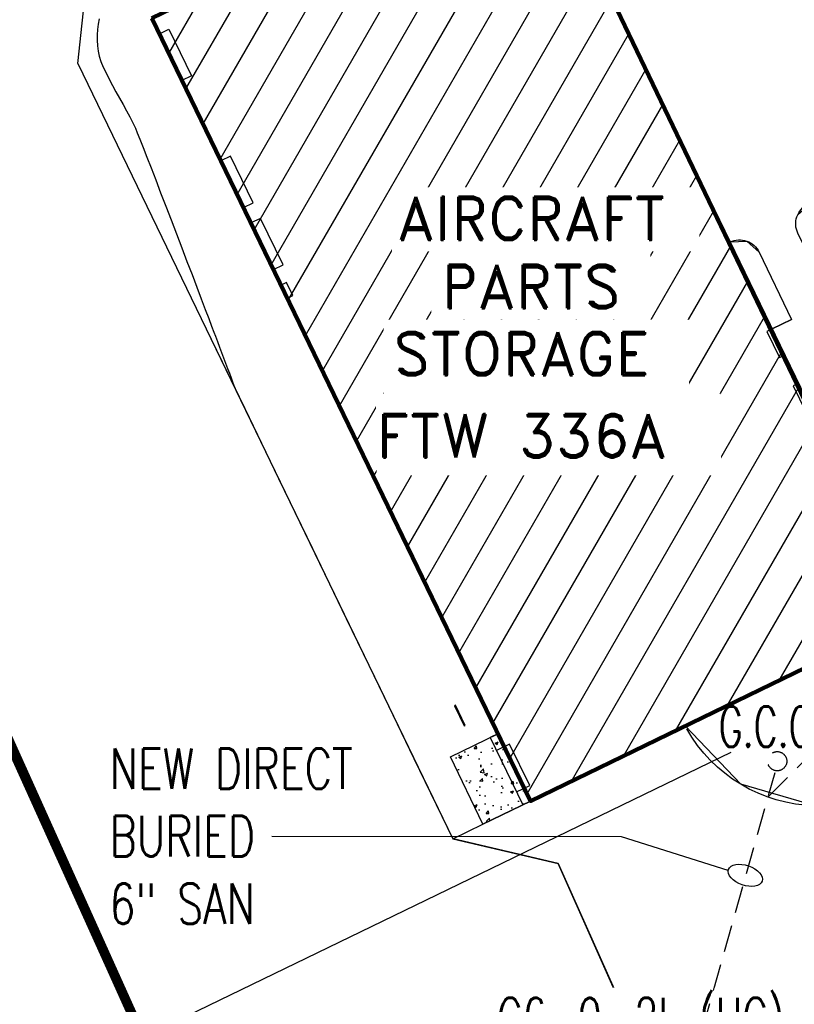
# Model space of a CAD drawing. Header units: inches. Extents: x 27388 to 48883, y 5676 to 18157.
# Tile 7 of 12: x 35314 to 37467, y 11543 to 14278. Entities that reach past the tile are written whole.
import ezdxf

# ---------------------------------------------------------------- set-up
doc = ezdxf.new("R2010")
doc.units = ezdxf.units.IN
doc.header["$LTSCALE"] = 1200
doc.header["$MEASUREMENT"] = 0
for name, pattern in [('DASHED4', [0.1875, 0.125, -0.0625]), ('DASHED8', [0.09375, 0.0625, -0.03125]), ('HIDDEN', [0.375, 0.25, -0.125])]:
    doc.linetypes.add(name, pattern=pattern)
for name, color, linetype in [('C-3D POLYLINE', 251, 'Continuous'), ('C-CONCRETE', 251, 'Continuous'), ('C-FORCE PROTECTION', 251, 'Continuous'), ('C-MISC SITE', 251, 'Continuous'), ('C-NEW PVMT', 251, 'Continuous'), ('C-PROJECT LIMITS', 52, 'DASHED4'), ('C-ROAD-LINE-EXTN', 251, 'HIDDEN'), ('C-TOPO-MINR-N', 251, 'Continuous'), ('MU-DIR-BURD', 160, 'DASHED8'), ('MU-EXST-SITE-NOTE', 251, 'Continuous'), ('MU-SHAD', 251, 'Continuous'), ('MU-SITE-NOTES', 11, 'Continuous'), ('Utilidor-Below-E', 51, 'DASHED8')]:
    doc.layers.add(name, color=color, linetype=linetype)
doc.layers.add('V-APRN-OTLN', color=251, linetype='Continuous', lineweight=50)
doc.layers.add('V-BLDG-OTLN', color=31, linetype='Continuous', lineweight=90)
doc.styles.add('ROMAND', font='romand.shx')
doc.styles.add('RomanS', font='romans.shx', dxfattribs={"width": 0.85})
doc.dimstyles.new('X Site Notes', dxfattribs={"dimtxt": 0.09375, "dimasz": 0.09375, "dimexe": 0.0625, "dimexo": 0.0625, "dimgap": 0.03125, "dimtad": 1, "dimdec": 8, "dimzin": 0, "dimdsep": 46, "dimlunit": 4, "dimtxsty": 'RomanS', "dimcen": 0.09, "dimclrd": 253, "dimclre": 253, "dimclrt": 256, "dimadec": 0, "dimazin": 0, "dimtfac": 1, "dimtdec": 8, "dimtofl": 0, "dimtmove": 0, "dimatfit": 3, "dimldrblk": 'DOT', "dimfxl": 1, "dimtolj": 1, "dimtzin": 0, "dimlwd": -1, "dimlwe": -1, "dimarcsym": 0})

# ---------------------------------------------------------------- blocks, each defined once
blk = doc.blocks.new('A$C459D505B')
for points in [[(1011, 1015.6), (1011, -160.4), (3219, -160.4), (3219, -184.4), (3427, -184.4), (3427, 1015.6), (1011, 1015.6)], [(1059, 1015.6), (1059, 999), (1203, 999), (1203, 1015.6)], [(2539, 1015.6), (2539, 999), (2619, 999), (2619, 1015.6), (2539, 1015.6)]]:
    blk.add_lwpolyline(points)
for points in [[(1363, 1015.6), (1363, 999), (1443, 999), (1443, 1015.6)], [(2707, 1015.6), (2707, 999), (2787, 999), (2787, 1015.6)], [(3059, 999), (3099, 999), (3099, 1015.6), (3059, 1015.6)], [(3219, 1015.6), (3219, 999), (3259, 999), (3259, 1015.6)], [(1059, -160.4), (1059, -130.7), (1203, -130.7), (1203, -160.4)], [(1451, -130.7), (1451, -160.4), (1595, -160.4), (1595, -130.7)], [(1643, -130.7), (1643, -160.4), (1787, -160.4), (1787, -130.7)], [(1835, -143.7), (1835, -160.4), (1875, -160.4), (1875, -143.7)], [(3259, -143.7), (3259, -184.4), (3387, -184.4), (3387, -143.7)]]:
    blk.add_lwpolyline(points, close=True)
blk = doc.blocks.new('_Dot')
at = {"color": 0, "linetype": 'ByBlock', "lineweight": -2}
blk.add_line((-0.5, 0), (-1, 0), dxfattribs=at)
at = {"color": 0, "linetype": 'ByBlock', "const_width": 0.5}
blk.add_lwpolyline([(-0.25, 0, 1), (0.25, 0, 1)], format="xyb", close=True, dxfattribs=at)

msp = doc.modelspace()

# ---------------------------------------------------------------- hatches: boundary and pattern name
at = {"layer": 'C-CONCRETE'}
h = msp.add_hatch(dxfattribs=at)
h.set_pattern_fill('AR-CONC', color=256, scale=12, style=0)
h.set_pattern_definition([(50, (36594.02, 12163.046), (86.07, -7.53), [9, -99]), (355, (36594.02, 12163.05), (-16.65, 90.263), [7.2, -79.2]), (100.45, (36601.19, 12162.42), (69.42, 82.733), [7.65, -84.137]), (46.184, (36594.02, 12187.05), (128.07, -19.86), [13.5, -148.5]), (96.636, (36604.69, 12185.39), (112.16, 116.894), [11.473, -126.206]), (351.184, (36594.02, 12187.05), (112.16, 116.89), [10.8, -118.8]), (21, (36606.02, 12181.046), (71.63, -48.314), [9, -99]), (326, (36606.02, 12181.05), (29.198, 87.02), [7.2, -79.2]), (71.45, (36611.986, 12177.02), (100.827, 38.704), [7.65, -84.137]), (37.5, (36594.017, 12163.046), (1.459, 39.9473), [0, -78.24, 0, -80.4, 0, -79.5]), (7.5, (36594.017, 12163.046), (31.568, 47.329), [0, -45.84, 0, -76.44, 0, -30.3]), (327.5, (36567.257, 12163.046), (64.0587, -2.7066), [0, -30, 0, -93.6, 0, -124.2]), (317.5, (36555.257, 12163.046), (69.982, 12.013), [0, -39, 0, -62.16, 0, -88.2])])
h.paths.add_polyline_path([(36733.9, 12107.2), (36601.6, 12043.1), (36511, 12230.3), (36643.3, 12294.4)])
at = {"layer": 'MU-SHAD'}
h = msp.add_hatch(dxfattribs=at)
h.set_pattern_fill('ANSI31', color=8, scale=720, angle=15, style=0)
h.paths.add_polyline_path([(35681.2, 14281.8), (36733.9, 12107.2), (37785.7, 12616.7), (36739.7, 14794.2)])

# ---------------------------------------------------------------- linework, layer by layer
at = {"layer": 'C-3D POLYLINE'}
for points in [[(37164.3, 12315.5, 5449.8), (37792.4, 12619.6, 5451.6), (37721, 12767.2, 5451.6), (37764.2, 12788.1, 5451), (37743.2, 12831.3, 5451), (37700, 12810.4, 5451.6), (37651.2, 12911.2, 5451.6), (37694.4, 12932.1, 5451), (37673.5, 12975.3, 5451), (37630.3, 12954.4, 5451.6), (37513.5, 13195.6, 5451.6), (37405.5, 13418.9, 5451.6), (37288.7, 13660.1, 5451.6), (37068.4, 14115.2, 5451.6), (36739.7, 14794.2, 5451.6), (36108.1, 14488.5, 5451.6)], [(35475.6, 14155.6, 5438.4), (35499.6, 14380.5, 5438.4), (35523.5, 14605.4, 5438.4)], [(37476.9, 13736.8, 5450.3), (37516.1, 13770.2, 5451), (37646.9, 13800.2, 5448), (37745.4, 13783.5, 5446), (37916.9, 13630.9, 5445), (37976.9, 13506.8, 5445.4), (38033.1, 13360.8, 5445.8), (38064.2, 13207.4, 5446.3), (38074.2, 13001.9, 5446.9), (38053.6, 12821.9, 5447.3), (38003.6, 12641.9, 5447.9), (37920, 12461.9, 5448.6), (37793.3, 12281.9, 5448), (37642.8, 12134.7, 5448.4), (37525.2, 12094.2, 5448.6), (37318.1, 12153.8, 5449), (37164.3, 12315.5, 5449.8)], [(37288.7, 13660.1, 5451.6), (37334.6, 13662.8, 5451.2), (37368.9, 13632.2, 5450.8), (37459.5, 13445, 5450.8), (37405.5, 13418.9, 5451.6)], [(36519, 12002.4, 5448), (36811, 11933.9, 5450.3), (36966.1, 11585.3, 5452.1), (37121.2, 11236.7, 5453.2)], [(37121.2, 11236.7, 5453.2), (36966.1, 11585.3, 5452.1), (36811, 11933.9, 5450.3), (36519, 12002.3, 5448)]]:
    msp.add_polyline3d(points, dxfattribs=at)
at = {"layer": 'C-CONCRETE', "elevation": 5469.5, "flags": 128}
for points in [[(37405.5, 13418.9), (37459.5, 13445)], [(36733.9, 12107.2), (36601.6, 12043.1), (36511, 12230.3), (36643.3, 12294.4), (36733.9, 12107.2)]]:
    msp.add_lwpolyline(points, dxfattribs=at)
at = {"layer": 'C-FORCE PROTECTION'}
msp.add_line((37290.7, 12242.1), (35646.5, 11446.1), dxfattribs=at)
at = {"layer": 'C-MISC SITE'}
msp.add_lwpolyline([(36525.2, 12373.2), (36522.5, 12371.9), (36549.6, 12315.7), (36552.3, 12317), (36525.2, 12373.2)], dxfattribs=at)
at = {"layer": 'C-NEW PVMT'}
for p, q in [((37792.4, 12619.6, 5469.5), (36739.7, 14794.2, 5469.5)), ((36733.9, 12107.2, 5469.5), (37792.4, 12619.6, 5469.5)), ((37165.1, 12315.1, 5469.5), (37164.8, 12315.8, 5469.5))]:
    msp.add_line(p, q, dxfattribs=at)
at = {"layer": 'C-NEW PVMT', "flags": 128}
for points, elevation in [([(35475.6, 14155.6), (35523.5, 14605.4)], 5469.5), ([(35475.6, 14155.6), (36517.9, 12002.6)], 5469.5), ([(36517.9, 12002.6), (36811, 11933.9)], 5448)]:
    msp.add_lwpolyline(points, dxfattribs=dict(at, elevation=elevation))
at = {"layer": 'C-NEW PVMT'}
for points in [[(37675.6, 13274.1), (37476.9, 13684.5, -0.414214), (37504.7, 13764.7), (37504.7, 13764.7, -0.426039), (37916.9, 13630.9), (37976.9, 13506.8, -0.08979), (38067.1, 13181.9), (38067.1, 13181.9, -0.255944), (37642.8, 12134.7, -0.178195), (37525.2, 12094.2, -0.265421), (37167.8, 12308.2, 0.265421)], [(37288.7, 13660.1), (37288.7, 13660.1, -0.414214), (37368.9, 13632.2), (37459.5, 13445)]]:
    msp.add_lwpolyline(points, format="xyb", dxfattribs=at)
at = {"layer": 'C-NEW PVMT', "flags": 128}
msp.add_lwpolyline([(37121.2, 11236.7), (36811, 11933.9)], dxfattribs=at)
at = {"layer": 'C-NEW PVMT'}
msp.add_polyline3d([(35845.1, 13392.3, 5441.4), (35939.3, 13197.9, 5442.2), (36033.4, 13003.5, 5442.8), (36127.5, 12809.1, 5443.8), (36221.6, 12614.7, 5444.8), (36315.7, 12420.2, 5445.6), (36409.8, 12225.8, 5446.3), (36517.9, 12002.6, 5448), (36601.6, 12043.1, 5449.2), (36733.9, 12107.2, 5451.6), (36625.9, 12330.4, 5451.6), (36531.7, 12524.8, 5451.6), (36437.6, 12719.2, 5451.6), (36343.5, 12913.7, 5451.6), (36249.4, 13108.1, 5451.6), (36155.3, 13302.5, 5451.6), (36061.2, 13496.9, 5451.6)], dxfattribs=at)
at = {"layer": 'C-ROAD-LINE-EXTN'}
msp.add_line((35681.2, 14281.8, 5451.6), (36733.9, 12107.2, 5469.5), dxfattribs=at)
at = {"layer": 'C-TOPO-MINR-N', "elevation": 5442}
msp.add_lwpolyline([(35534.6, 14280.1), (35532.2, 14265.3), (35530.3, 14250.4), (35529.2, 14235.5), (35528.9, 14220.4), (35529.7, 14205.3), (35531.7, 14190), (35534.9, 14176.4), (35539.8, 14161.7), (35546.2, 14146.1), (35553.9, 14129.7), (35562.4, 14112.7), (35571.7, 14095.2), (35581.5, 14077.6), (35591.4, 14059.8), (35601.3, 14042.1), (35610.9, 14024.7), (35620, 14007.8), (35628.2, 13991.5), (35635.3, 13976), (35640.6, 13963.3), (35647.9, 13945.4), (35656.9, 13922.7), (35667.4, 13896), (35679.2, 13865.7), (35692, 13832.6), (35705.7, 13797.1), (35720, 13760), (35734.7, 13721.7), (35749.5, 13682.9), (35764.3, 13644.2), (35778.8, 13606.2), (35792.8, 13569.4), (35806.1, 13534.6), (35818.4, 13502.2), (35829.6, 13472.9), (35839.3, 13447.3), (35847.4, 13425.9), (35853.7, 13409.5), (35857.8, 13398.5), (35863.5, 13383.6), (35869.2, 13368.4), (35875, 13353.1), (35880.7, 13338), (35886.3, 13323.1), (35891.6, 13308.9), (35896.7, 13295.4), (35901.4, 13282.9), (35905.6, 13271.6), (35909.3, 13261.7), (35912.4, 13253.5)], dxfattribs=at)
at = {"layer": 'MU-DIR-BURD'}
msp.add_line((37394.8, 12120), (37885.8, 12605.9), dxfattribs=at)
msp.add_circle((37419.4, 12217.9), 26.7, dxfattribs=at)
at = {"layer": 'MU-SITE-NOTES', "color": 254}
msp.add_lwpolyline([(37283.3, 11914.1), (36986.3, 12007.5), (36014.9, 12008.4)], dxfattribs=at)
msp.add_ellipse((37330.6, 11900.9), major_axis=(46.7, -16.2), ratio=0.558313, dxfattribs=at)
at = {"layer": 'Utilidor-Below-E', "linetype": 'Continuous', "elevation": 5451.6}
msp.add_lwpolyline([(35681.2, 14281.8), (36739.7, 14794.2), (37792.4, 12619.6), (36733.9, 12107.2), (35681.2, 14281.8)], dxfattribs=at)
at = {"layer": 'V-APRN-OTLN'}
msp.add_lwpolyline([(35794.5, 11117.1), (35565.8, 11623.9), (35467, 11843.4), (35196.1, 12441.2), (34924.4, 13045.7), (34652.3, 13644.4), (34408.8, 14179.3), (34408.5, 14244.1), (34409.1, 14841), (34411.1, 15444.3), (34410.7, 16043.5), (34411.4, 16226.6)], dxfattribs=at)
at = {"layer": 'V-BLDG-OTLN', "elevation": 5451.6}
msp.add_lwpolyline([(35681.2, 14281.8), (36733.9, 12107.2), (37785.7, 12616.7), (36739.7, 14794.2)], close=True, dxfattribs=at)

# ---------------------------------------------------------------- block references
at = {"layer": 'C-NEW PVMT', "rotation": 295.8315737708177}
msp.add_blockref('A$C459D505B', (35385, 15261.6, 5469.5), dxfattribs=at)

# ---------------------------------------------------------------- texts
at = {"layer": 'MU-SITE-NOTES', "char_height": 112.5, "attachment_point": 1, "style": 'RomanS'}
for s, insert, width in [('{\\W0.65;G.C.O.}', (37257.1, 12370.2), 817.5), ('{\\W0.75;NEW DIRECT\\PBURIED\\P6" SAN}', (35563.4, 12253.4), 853.336)]:
    msp.add_mtext(s, dxfattribs=dict(at, insert=insert, width=width))

# ---------------------------------------------------------------- leaders
at = {"layer": 'MU-EXST-SITE-NOTE'}
msp.add_leader([(36236, 9650.2), (34693.3, 11182.2), (34693.3, 11824.1), (34477.8, 11824.1)], dimstyle='X Site Notes', override={"dimscale": 1200, "dimasz": 0.0625, "dimgap": 0.03125, "dimtad": 0, "dimclrd": 251}, dxfattribs=at)

# ---------------------------------------------------------------- next in the draw order: wipeouts: each hides what was drawn before it
msp.add_wipeout([(36644.6, 11403.3), (37539.9, 11403.3), (37539.9, 11588.8), (36644.6, 11588.8)]).dxf.layer = 'MU-EXST-SITE-NOTE'
at = {"color": 242}
msp.add_wipeout([(36348.6, 13634.4), (37202.6, 13634.4), (37202.6, 13812.2), (36348.6, 13812.2)], dxfattribs=at).dxf.layer = 'MU-SITE-NOTES'

# ---------------------------------------------------------------- next in the draw order: linework, layer by layer
at = {"layer": 'MU-DIR-BURD'}
msp.add_line((37149.9, 11256.5), (37413.8, 12187), dxfattribs=at)

# ---------------------------------------------------------------- next in the draw order: texts
at = {"layer": 'MU-EXST-SITE-NOTE', "style": 'RomanS', "width": 0.7}
msp.add_text('G6-9-2L (UG)', height=112.5, dxfattribs=at).set_placement((36640.4, 11447.8))
at = {"layer": 'MU-SITE-NOTES', "color": 242, "style": 'ROMAND'}
msp.add_text('AIRCRAFT', height=120, dxfattribs=at).set_placement((36363.7, 13665.7))

# ---------------------------------------------------------------- next in the draw order: wipeouts: each hides what was drawn before it
at = {"color": 242}
msp.add_wipeout([(36458.3, 13445), (37066.8, 13445), (37066.8, 13633.8), (36458.3, 13633.8)], dxfattribs=at).dxf.layer = 'MU-SITE-NOTES'

# ---------------------------------------------------------------- next in the draw order: texts
at = {"layer": 'MU-SITE-NOTES', "color": 242, "style": 'ROMAND'}
msp.add_text('PARTS', height=120, dxfattribs=at).set_placement((36485.7, 13476.2))

# ---------------------------------------------------------------- next in the draw order: wipeouts: each hides what was drawn before it
at = {"color": 242}
msp.add_wipeout([(36326.7, 13238.1), (37174.6, 13238.1), (37173, 13444.3), (36325.1, 13444.3)], dxfattribs=at).dxf.layer = 'MU-SITE-NOTES'

# ---------------------------------------------------------------- next in the draw order: texts
at = {"layer": 'MU-SITE-NOTES', "color": 242, "style": 'ROMAND'}
msp.add_text('STORAGE', height=120, dxfattribs=at).set_placement((36351.9, 13289.9))

# ---------------------------------------------------------------- next in the draw order: wipeouts: each hides what was drawn before it
at = {"color": 242}
msp.add_wipeout([(36306, 13011.6), (37263.1, 13011.6), (37261.5, 13238.4), (36304.4, 13238.4)], dxfattribs=at).dxf.layer = 'MU-SITE-NOTES'

# ---------------------------------------------------------------- next in the draw order: linework, layer by layer
at = {"layer": 'C-PROJECT LIMITS', "const_width": 24, "flags": 128}
msp.add_lwpolyline([(37106, 10362.7), (37634.8, 9279.8), (37846.5, 8907.7), (38042, 8748.2), (38139.1, 8785), (38668.8, 8978), (39052, 9110.8), (39151.4, 9389.1), (38719.7, 9530.3), (38456.3, 9991.5, -0.044182), (38337.1, 10251.2), (38393, 11200.7), (38409.1, 11316.4), (38424.8, 11487), (38352.3, 11715.2), (38495.3, 11925.1), (38595.7, 12223.8), (38595.7, 13301.3), (39032.3, 13879.6), (39140.8, 14023.3), (39249.2, 14167), (38042.9, 15077.6), (37103.6, 17036.8), (34388.9, 15722.6), (34388.9, 15460.1), (34425.1, 15422.5), (34425.1, 14244.4), (34425.1, 14185.9), (35732.7, 11282.5), (35557.9, 11203.8), (35228.2, 11046.8), (34628.3, 10762.7), (34148.4, 10534.3), (34028.4, 10479.5), (33429.1, 10194.6), (33021.7, 10003.5), (32020.8, 9547.7), (32513.2, 8513), (35329.5, 9833.4)], format="xyb", dxfattribs=at)

# ---------------------------------------------------------------- next in the draw order: texts
at = {"layer": 'MU-SITE-NOTES', "color": 242, "style": 'ROMAND'}
msp.add_text('FTW 336A', height=120, dxfattribs=at).set_placement((36304.9, 13061.8))

doc.saveas('drawing.dxf')
